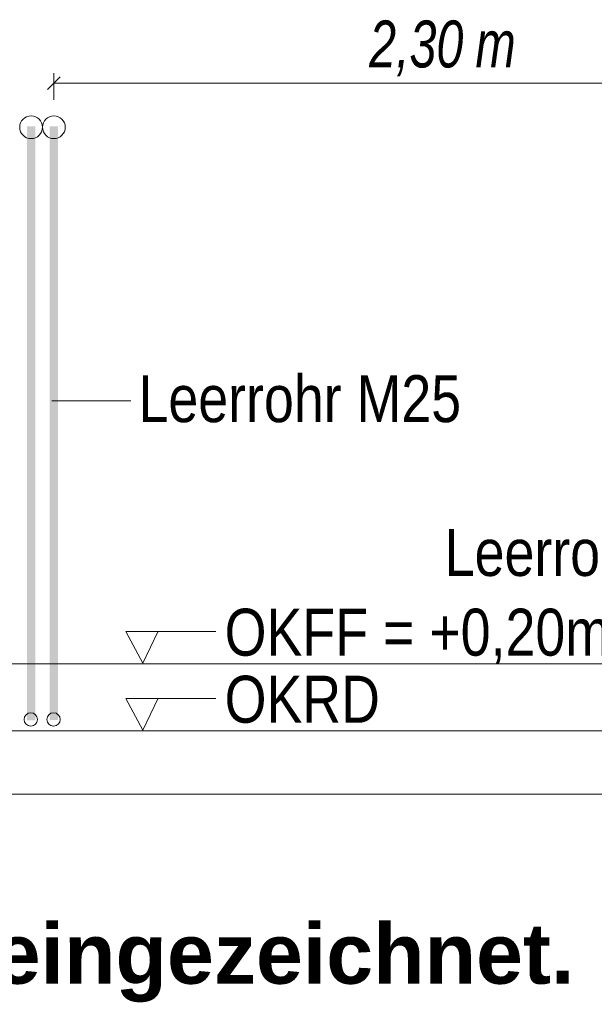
# Model space of a CAD drawing. Extents: x -620 to 3480, y 62 to 1112.
# Tile 230 of 256: x 237 to 254, y 765 to 794. Entities that reach past the tile are written whole.
import ezdxf
from ezdxf.lldxf.tags import DXFTag

# ---------------------------------------------------------------- set-up
doc = ezdxf.new("R2010")
doc.units = 0
doc.layers.get('0').update_dxf_attribs({"lineweight": 13})
for name, color, linetype, lineweight, true_color in [('E_Aussparung Bemaßung-A06GA2TP8I', 5, 'Continuous', 9, 0x0000ff), ('E_Betonbaudose', 1, 'Continuous', 13, 0xff0000), ('E_Detail_Beschriftung', 7, 'Continuous', 13, 0x009900)]:
    doc.layers.add(name, color=color, linetype=linetype, lineweight=lineweight, true_color=true_color)
doc.layers.add('E_Detail_Linie_Text_Bem', color=7, linetype='Continuous', lineweight=13)
doc.styles.get("Standard").update_dxf_attribs({"font": 'ARIALN.TTF'})
tags = doc.linetypes.add('fein_strichliert-A06GA2TT8I', pattern=[4, 1, -2, 1]).pattern_tags.tags
tags[8:9] = [DXFTag(74, 4), DXFTag(75, 0), DXFTag(340, '0'), DXFTag(46, 0.0), DXFTag(50, 0.0), DXFTag(44, 0.0), DXFTag(45, 0.0)]
tags[6:7] = [DXFTag(74, 4), DXFTag(75, 0), DXFTag(340, '0'), DXFTag(46, 0.0), DXFTag(50, 0.0), DXFTag(44, 0.0), DXFTag(45, 0.0)]
tags[4:5] = [DXFTag(74, 4), DXFTag(75, 0), DXFTag(340, '0'), DXFTag(46, 0.0), DXFTag(50, 0.0), DXFTag(44, 0.0), DXFTag(45, 0.0)]

# ---------------------------------------------------------------- blocks, each defined once
blk = doc.blocks.new('Referenz-A06GA2TU8I')
at = {"layer": 'E_Aussparung Bemaßung-A06GA2TP8I', "linetype": 'Continuous', "ltscale": 0.13}
for p, q in [((237.558, 792.881), (237.558, 792.081)), ((237.749, 792.772), (237.367, 792.39)), ((237.558, 792.581), (260.558, 792.581))]:
    blk.add_line(p, q, dxfattribs=at)
at = {"layer": 'E_Betonbaudose', "linetype": 'Continuous', "ltscale": 0.13}
for centre, radius in [((236.878, 791.265), 0.34), ((237.558, 791.265), 0.34), ((236.869, 773.602), 0.2), ((237.549, 773.602), 0.2)]:
    blk.add_circle(centre, radius, dxfattribs=at)
at = {"layer": 'E_Detail_Linie_Text_Bem', "color": 0, "linetype": 'Continuous', "ltscale": 0.13}
for p, q in [((237.498, 783.105), (239.854, 783.105)), ((240.216, 775.281), (239.706, 776.231)), ((239.706, 776.231), (242.39, 776.231)), ((240.673, 776.235), (240.216, 775.281)), ((240.216, 773.281), (239.706, 774.231)), ((239.706, 774.231), (242.39, 774.231)), ((240.673, 774.235), (240.216, 773.281))]:
    blk.add_line(p, q, dxfattribs=at)
at = {"layer": 'E_Detail_Linie_Text_Bem', "linetype": 'Continuous', "ltscale": 0.13}
for p, q in [((225.113, 775.265), (267.199, 775.265)), ((225.113, 773.265), (268.464, 773.265))]:
    blk.add_line(p, q, dxfattribs=at)
at = {"layer": 'E_Detail_Linie_Text_Bem', "linetype": 'fein_strichliert-A06GA2TT8I', "ltscale": 0.65}
blk.add_line((217.097, 771.376), (276.84, 771.376), dxfattribs=at)
at = {"layer": 'E_Detail_Linie_Text_Bem', "linetype": 'Continuous', "ltscale": 0.13}
for points in [[(237.003, 791.291), (237.003, 773.575), (236.753, 791.29), (236.753, 773.575)], [(237.683, 791.291), (237.683, 773.585), (237.433, 791.29), (237.433, 773.585)]]:
    blk.add_solid(points, dxfattribs=at)
at = {"layer": 'E_Aussparung Bemaßung-A06GA2TP8I', "linetype": 'Continuous', "ltscale": 0.13, "char_height": 1.4, "attachment_point": 1}
for s, insert in [('{\\W0.9;\\fArial Narrow|b0|i1;2,30 }', (246.965, 794.448)), ('{\\W0.9;\\fArial Narrow|b0|i1;m}', (250.136, 794.448))]:
    blk.add_mtext(s, dxfattribs=dict(at, insert=insert))
at = {"layer": 'E_Detail_Beschriftung', "linetype": 'Continuous', "ltscale": 0.13, "char_height": 1.4, "attachment_point": 1}
for s, insert in [('{\\fArial Narrow;Leerrohr M25}', (240.083, 783.87)), ('{\\fArial Narrow;Leerrohr M25}', (249.22, 779.283)), ('{\\fArial Narrow;OKFF = +0,20m OKRD}', (242.653, 776.906)), ('{\\fArial Narrow;OKRD}', (242.653, 774.906))]:
    blk.add_mtext(s, dxfattribs=dict(at, insert=insert))
at = {"layer": 'E_Detail_Beschriftung', "color": 1, "linetype": 'Continuous', "lineweight": 35, "ltscale": 0.35, "true_color": 0xff0000, "insert": (235.764, 767.521), "char_height": 1.8, "attachment_point": 1}
blk.add_mtext('{\\fArial|b1|i0;eingezeichnet.}', dxfattribs=at)

msp = doc.modelspace()

# ---------------------------------------------------------------- block references
at = {"color": 8, "lineweight": 25, "ltscale": 0.25, "true_color": 0x808080}
msp.add_blockref('Referenz-A06GA2TU8I', (0, 0), dxfattribs=at)

doc.saveas('drawing.dxf')
